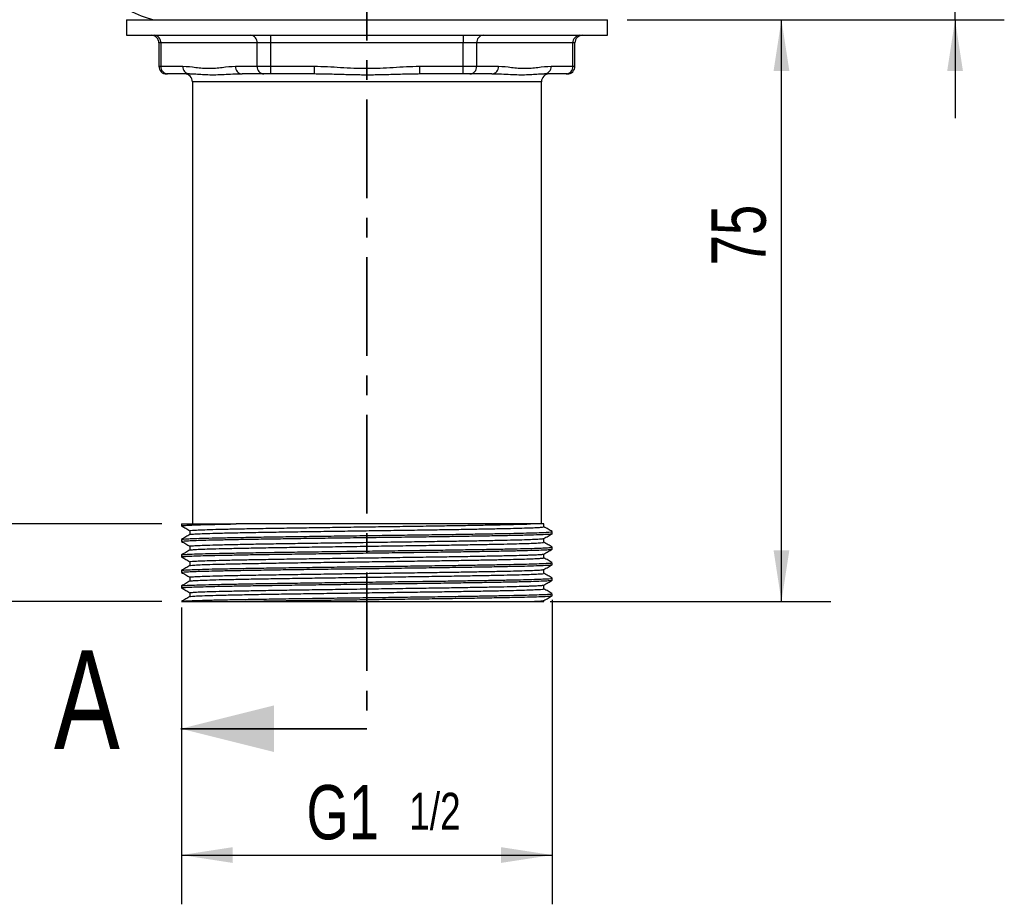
# Model space of a CAD drawing. Header units: millimetres. Extents: x 3 to 415, y 5 to 292.
# Tile 2 of 10: x 91 to 154, y 114 to 171. Entities that reach past the tile are written whole.
import ezdxf

# ---------------------------------------------------------------- set-up
doc = ezdxf.new("R2010")
doc.units = ezdxf.units.MM
doc.linetypes.add('CENTER', pattern=[10.16, 6.35, -1.27, 1.27, -1.27])
doc.layers.add('FORMAT', color=179, linetype='Continuous')
doc.styles.add('SLDTEXTSTYLE0', font='TXT', dxfattribs={"width": 0.75})
doc.dimstyles.new('SLDDIMSTYLE0', dxfattribs={"dimtxt": 3.5, "dimasz": 3.302, "dimexe": 0, "dimexo": 0.0625, "dimgap": 0.875, "dimtad": 1, "dimlfac": 2, "dimrnd": 1e-09, "dimzin": 12, "dimdsep": 46, "dimtxsty": 'SLDTEXTSTYLE0', "dimsah": 1, "dimcen": 0.09, "dimadec": 0, "dimazin": 3, "dimtfac": 1, "dimtdec": 0, "dimtofl": 0, "dimtmove": 0, "dimatfit": 3, "dimfxl": 1, "dimfrac": 2, "dimtolj": 1, "dimtzin": 12, "dimarcsym": 0})
doc.dimstyles.new('SLDDIMSTYLE1', dxfattribs={"dimtxt": 3.5, "dimasz": 3.302, "dimexe": 0, "dimexo": 0.0625, "dimgap": 0.875, "dimtad": 1, "dimlfac": 2, "dimrnd": 1e-09, "dimzin": 12, "dimdsep": 46, "dimtxsty": 'SLDTEXTSTYLE0', "dimsah": 1, "dimcen": 0.09, "dimadec": 0, "dimazin": 3, "dimlim": 1, "dimtp": 20, "dimtm": 20, "dimtfac": 1, "dimtdec": 0, "dimtmove": 0, "dimatfit": 0, "dimfxl": 1, "dimfrac": 2, "dimtolj": 1, "dimtzin": 12, "dimarcsym": 0})
doc.dimstyles.new('SLDDIMSTYLE2', dxfattribs={"dimtxt": 3.5, "dimasz": 3.302, "dimexe": 0, "dimexo": 0.0625, "dimgap": 0.875, "dimtad": 1, "dimlfac": 2, "dimrnd": 1e-09, "dimzin": 12, "dimdsep": 46, "dimtxsty": 'SLDTEXTSTYLE0', "dimsah": 1, "dimcen": 0.09, "dimadec": 0, "dimazin": 3, "dimtfac": 1, "dimtdec": 0, "dimtmove": 0, "dimatfit": 0, "dimfxl": 1, "dimfrac": 2, "dimtolj": 1, "dimtzin": 12, "dimarcsym": 0})

# ---------------------------------------------------------------- blocks, each defined once
blk = doc.blocks.new('_D')
at = {"layer": 'FORMAT'}
for p, q in [((129.828, 170.798), (142.958, 170.798)), ((139.783, 133.298), (139.783, 170.798)), ((124.875, 133.298), (142.958, 133.298))]:
    blk.add_line(p, q, dxfattribs=at)
for points in [[(139.783, 170.798), (139.275, 167.496), (140.291, 167.496)], [(139.783, 133.298), (140.291, 136.6), (139.275, 136.6)]]:
    blk.add_solid(points, dxfattribs=at)
at = {"layer": 'FORMAT', "insert": (135.271, 154.963), "char_height": 3.5, "attachment_point": 1, "rotation": 90, "style": 'SLDTEXTSTYLE0'}
blk.add_mtext('75', dxfattribs=at)
blk = doc.blocks.new('_D_1')
at = {"layer": 'FORMAT'}
for p, q in [((150.974, 185.798), (150.974, 192.148)), ((129.828, 185.798), (154.149, 185.798)), ((150.974, 170.798), (150.974, 185.798)), ((129.828, 170.798), (154.149, 170.798)), ((150.974, 170.798), (150.974, 164.448))]:
    blk.add_line(p, q, dxfattribs=at)
for points in [[(150.974, 185.798), (151.482, 189.1), (150.466, 189.1)], [(150.974, 170.798), (150.466, 167.496), (151.482, 167.496)]]:
    blk.add_solid(points, dxfattribs=at)
at = {"layer": 'FORMAT', "char_height": 3.5, "attachment_point": 1, "rotation": 90, "style": 'SLDTEXTSTYLE0'}
for s, insert in [('50', (141.936, 175.448)), ('10', (146.462, 175.448))]:
    blk.add_mtext(s, dxfattribs=dict(at, insert=insert))
blk = doc.blocks.new('_D_3')
at = {"layer": 'FORMAT'}
for p, q in [((125.006, 133.4), (125.006, 113.778)), ((101.108, 132.903), (101.108, 113.778)), ((101.108, 116.953), (125.006, 116.953))]:
    blk.add_line(p, q, dxfattribs=at)
for points in [[(101.108, 116.953), (104.41, 116.445), (104.41, 117.461)], [(125.006, 116.953), (121.704, 117.461), (121.704, 116.445)]]:
    blk.add_solid(points, dxfattribs=at)
at = {"layer": 'FORMAT', "insert": (109.161, 121.465), "char_height": 3.5, "attachment_point": 1, "style": 'SLDTEXTSTYLE0'}
blk.add_mtext('G1', dxfattribs=at)
blk = doc.blocks.new('_D_5')
at = {"layer": 'FORMAT'}
for p, q in [((82.01, 138.298), (82.01, 146.863)), ((99.838, 138.298), (78.835, 138.298)), ((82.01, 133.298), (82.01, 138.298)), ((99.838, 133.298), (78.835, 133.298)), ((82.01, 133.298), (82.01, 126.948))]:
    blk.add_line(p, q, dxfattribs=at)
for points in [[(82.01, 138.298), (82.518, 141.6), (81.502, 141.6)], [(82.01, 133.298), (81.502, 129.996), (82.518, 129.996)]]:
    blk.add_solid(points, dxfattribs=at)
at = {"layer": 'FORMAT', "insert": (77.499, 141.69), "char_height": 3.5, "attachment_point": 1, "rotation": 90, "style": 'SLDTEXTSTYLE0'}
blk.add_mtext('10', dxfattribs=at)

msp = doc.modelspace()

# ---------------------------------------------------------------- linework, layer by layer
at = {"color": 7, "linetype": 'CENTER', "lineweight": 35}
msp.add_line((113.0584, 206.2881), (113.0584, 125.0958), dxfattribs=at)
at = {"color": 7, "linetype": 'Continuous', "lineweight": 25}
for p, q in [((97.5584, 170.7983), (97.5584, 169.7983)), ((97.5584, 170.7983), (113.0584, 170.7983)), ((113.0584, 170.7983), (128.5584, 170.7983)), ((128.5584, 169.7983), (128.5584, 170.7983)), ((97.5584, 169.7983), (113.0584, 169.7983)), ((106.8519, 169.7983), (106.8519, 169.2983)), ((113.0584, 169.7983), (128.5584, 169.7983)), ((119.2649, 169.7983), (119.2649, 169.2983)), ((99.6454, 169.2983), (99.6454, 167.7983)), ((105.9859, 169.2983), (99.7793, 169.2983)), ((99.7793, 169.2983), (99.7793, 167.7983)), ((106.8519, 169.2983), (105.9859, 169.2983)), ((105.9859, 167.7983), (105.9859, 169.2983)), ((119.2649, 169.2983), (106.8519, 169.2983)), ((106.8519, 169.2983), (106.8519, 167.7983)), ((120.1309, 169.2983), (119.2649, 169.2983)), ((119.2649, 167.7983), (119.2649, 169.2983)), ((120.1309, 169.2983), (120.1309, 167.7983)), ((126.3375, 169.2983), (120.1309, 169.2983)), ((126.3375, 167.7983), (126.3375, 169.2983)), ((126.4714, 167.7983), (126.4714, 169.2983)), ((99.7793, 167.7983), (101.187, 167.7983)), ((104.5782, 167.7983), (105.9859, 167.7983)), ((105.9859, 167.7983), (106.8519, 167.7983)), ((106.8519, 167.7983), (109.6672, 167.7983)), ((106.8519, 167.7983), (106.8519, 167.2983)), ((109.6672, 167.7983), (109.6672, 167.2983)), ((116.4496, 167.7983), (119.2649, 167.7983)), ((116.4496, 167.7983), (116.4496, 167.2983)), ((119.2649, 167.2983), (119.2649, 167.7983)), ((119.2649, 167.7983), (120.1309, 167.7983)), ((120.1309, 167.7983), (121.5386, 167.7983)), ((124.9298, 167.7983), (126.3375, 167.7983)), ((100.2124, 167.2983), (100.1454, 167.2983)), ((101.62, 167.2983), (100.2124, 167.2983)), ((105.0112, 167.2983), (104.9713, 167.2972)), ((106.4189, 167.2983), (105.0112, 167.2983)), ((106.8519, 167.2983), (106.4189, 167.2983)), ((109.6672, 167.2983), (106.8519, 167.2983)), ((109.7881, 167.2966), (109.6672, 167.2983)), ((116.4496, 167.2983), (116.369, 167.2969)), ((119.2649, 167.2983), (116.4496, 167.2983)), ((119.6979, 167.2983), (119.2649, 167.2983)), ((121.1056, 167.2983), (119.6979, 167.2983)), ((121.2241, 167.2956), (121.1056, 167.2983)), ((124.4968, 167.2983), (124.4336, 167.2956)), ((125.9044, 167.2983), (124.4968, 167.2983)), ((125.9714, 167.2983), (125.9044, 167.2983)), ((101.8084, 166.7983), (101.8084, 138.2983)), ((124.3084, 138.2983), (124.3084, 166.7983)), ((101.1077, 138.2983), (101.1077, 138.1732)), ((101.1077, 138.2983), (104.6244, 138.2983)), ((101.6489, 137.8608), (101.6489, 137.6126)), ((124.4679, 138.1107), (124.4679, 138.2983)), ((125.0092, 137.6733), (125.0092, 137.7982)), ((101.1077, 137.2983), (101.1077, 137.1732)), ((124.4679, 137.1107), (124.4679, 137.3589)), ((101.6489, 136.8608), (101.6489, 136.6126)), ((125.0092, 136.6733), (125.0092, 136.7982)), ((101.1077, 136.2983), (101.1077, 136.1732)), ((101.6489, 135.8608), (101.6489, 135.6126)), ((124.4679, 136.1107), (124.4679, 136.3589)), ((101.1077, 135.2983), (101.1077, 135.1732)), ((124.4679, 135.1107), (124.4679, 135.3589)), ((125.0092, 135.6733), (125.0092, 135.7982)), ((101.6489, 134.8608), (101.6489, 134.6126)), ((125.0092, 134.6733), (125.0092, 134.7982)), ((101.1077, 134.2983), (101.1077, 134.1732)), ((124.4679, 134.1107), (124.4679, 134.3589)), ((101.1077, 133.2983), (104.6244, 133.2983)), ((101.6489, 133.8608), (101.6489, 133.6126)), ((124.4679, 133.2983), (124.4679, 133.3589)), ((125.0092, 133.6733), (125.0092, 133.7982))]:
    msp.add_line(p, q, dxfattribs=at)
at = {"color": 8, "linetype": 'Continuous', "lineweight": 25}
for p, q in [((99.7793, 169.2983), (99.6454, 169.2983)), ((126.4714, 169.2983), (126.3375, 169.2983)), ((99.6454, 167.7983), (99.7793, 167.7983)), ((126.3375, 167.7983), (126.4714, 167.7983)), ((124.3084, 166.7983), (101.8084, 166.7983))]:
    msp.add_line(p, q, dxfattribs=at)
at = {"color": 7, "linetype": 'Continuous', "lineweight": 35}
msp.add_line((113.0584, 125.0958), (101.0584, 125.0958), dxfattribs=at)
at = {"color": 7, "linetype": 'Continuous', "lineweight": 25}
for centre, radius, start, end in [((101.3066, 178.5447), 8, 231.334198, 255.535699), ((99.1454, 169.2983), 0.5, 0, 90), ((99.3103, 169.3295), 0.4701, 356.188739, 85.59805), ((105.5168, 169.3295), 0.4701, 356.188739, 85.59805), ((120.6, 169.3295), 0.4701, 94.40195, 183.811261), ((126.8066, 169.3295), 0.4701, 94.40195, 183.811261), ((126.9714, 169.2983), 0.5, 90, 180), ((100.1454, 167.7983), 0.5, 180, 270), ((100.2484, 167.767), 0.4701, 176.188739, 265.59805), ((101.6561, 167.767), 0.4701, 176.188739, 265.59805), ((105.0473, 167.767), 0.4701, 176.188739, 265.59805), ((106.455, 167.767), 0.4701, 176.188739, 265.59805), ((119.6618, 167.767), 0.4701, 274.40195, 3.811261), ((121.0695, 167.767), 0.4701, 274.40195, 3.811261), ((124.4607, 167.767), 0.4701, 274.40195, 3.811261), ((125.8684, 167.767), 0.4701, 274.40195, 3.811261), ((125.9714, 167.7983), 0.5, 270, 0), ((101.3084, 166.7983), 0.5, 0, 90), ((124.8084, 166.7983), 0.5, 90, 180)]:
    msp.add_arc(centre, radius, start, end, dxfattribs=at)
for points, knots in [([(101.187, 167.7983), (101.4697, 167.7983), (101.7518, 167.76), (102.1752, 167.7093), (102.3163, 167.6933), (102.5987, 167.6708), (102.7399, 167.6643), (103.0224, 167.6642), (103.1637, 167.6706), (103.4465, 167.693), (103.5879, 167.709), (104.012, 167.7598), (104.2947, 167.7983), (104.5782, 167.7983)], [0, 0, 0, 0, 0.25, 0.25, 0.375, 0.375, 0.5, 0.5, 0.625, 0.625, 0.75, 0.75, 1, 1, 1, 1]), ([(109.6672, 167.7983), (110.2326, 167.7983), (110.7969, 167.76), (111.6436, 167.7093), (111.9259, 167.6933), (112.4905, 167.6708), (112.773, 167.6643), (113.338, 167.6642), (113.6207, 167.6706), (114.1861, 167.693), (114.469, 167.709), (115.3172, 167.7598), (115.8825, 167.7983), (116.4496, 167.7983)], [0, 0, 0, 0, 0.25, 0.25, 0.375, 0.375, 0.5, 0.5, 0.625, 0.625, 0.75, 0.75, 1, 1, 1, 1]), ([(121.5386, 167.7983), (121.8213, 167.7983), (122.1034, 167.76), (122.5268, 167.7093), (122.6679, 167.6933), (122.9503, 167.6708), (123.0915, 167.6643), (123.374, 167.6642), (123.5153, 167.6706), (123.7981, 167.693), (123.9395, 167.709), (124.3636, 167.7598), (124.6463, 167.7983), (124.9298, 167.7983)], [0, 0, 0, 0, 0.25, 0.25, 0.375, 0.375, 0.5, 0.5, 0.625, 0.625, 0.75, 0.75, 1, 1, 1, 1]), ([(101.1269, 138.1732), (101.121, 138.1748), (101.0882, 138.1835), (101.2508, 138.1996), (101.6096, 138.2211), (102.158, 138.2416), (102.8341, 138.2609), (103.6466, 138.2792), (104.2976, 138.2919), (104.6244, 138.2983)], [0, 0, 0, 0, 0.0383879, 0.213066, 0.3895185, 0.5435397, 0.6965062, 0.8476449, 1, 1, 1, 1]), ([(101.1106, 138.1698), (101.2008, 138.1177), (101.3803, 138.0141), (101.5597, 137.9105), (101.6489, 137.8589)], [0, 0, 0, 0, 0.5028711, 1, 1, 1, 1]), ([(101.1211, 137.3017), (101.1311, 137.3058), (101.1541, 137.3152), (101.3371, 137.3304), (101.6806, 137.349), (102.239, 137.3695), (103.051, 137.3914), (104.0505, 137.4125), (105.224, 137.4347), (106.5539, 137.4571), (108.0035, 137.4795), (109.5423, 137.5007), (111.1483, 137.5224), (112.7996, 137.5448), (114.4584, 137.5672), (116.081, 137.5892), (117.5847, 137.6095), (118.9583, 137.6299), (120.1961, 137.6499), (121.3247, 137.6698), (122.3215, 137.6893), (123.1782, 137.708), (123.8858, 137.7275), (124.4361, 137.7475), (124.8055, 137.7674), (124.9959, 137.7844), (124.9902, 137.7945), (124.9881, 137.7982)], [0, 0, 0, 0, 0.0253539, 0.0581962, 0.0912253, 0.1357859, 0.1799432, 0.2237139, 0.2680563, 0.3126575, 0.3570889, 0.4009452, 0.4449662, 0.4894773, 0.5340553, 0.5782729, 0.6220254, 0.6613801, 0.7010111, 0.7406179, 0.7799011, 0.8187755, 0.8580773, 0.8976908, 0.9373165, 0.976654, 1, 1, 1, 1]), ([(101.6571, 137.6144), (101.6561, 137.6147), (101.6335, 137.6222), (101.7895, 137.6371), (102.1424, 137.6596), (102.7299, 137.682), (103.5041, 137.7039), (104.4586, 137.725), (105.5788, 137.7472), (106.8485, 137.7696), (108.2325, 137.792), (109.7016, 137.8132), (111.2348, 137.8349), (112.8114, 137.8573), (114.395, 137.8797), (115.9441, 137.9017), (117.3797, 137.922), (118.6911, 137.9424), (119.8729, 137.9624), (120.9503, 137.9823), (121.902, 138.0018), (122.7199, 138.0205), (123.3955, 138.04), (123.9208, 138.06), (124.2735, 138.0799), (124.4552, 138.0969), (124.4498, 138.107), (124.4477, 138.1107)], [0, 0, 0, 0, 0.0022232, 0.0463323, 0.0908894, 0.1354695, 0.179646, 0.2234358, 0.2677975, 0.3124182, 0.3568691, 0.4007445, 0.4447846, 0.4893152, 0.5339126, 0.5781495, 0.6219211, 0.6612929, 0.7009412, 0.7405652, 0.7798656, 0.8187569, 0.8580758, 0.8977066, 0.9373496, 0.9767042, 1, 1, 1, 1]), ([(101.6673, 137.8607), (101.6616, 137.8623), (101.6304, 137.871), (101.7855, 137.8871), (102.1434, 137.9096), (102.7296, 137.932), (103.5041, 137.9539), (104.4586, 137.975), (105.5788, 137.9972), (106.8485, 138.0196), (108.2325, 138.042), (109.7016, 138.0632), (111.2348, 138.0849), (112.8114, 138.1073), (114.395, 138.1297), (115.9441, 138.1517), (117.3797, 138.172), (118.6911, 138.1924), (119.8729, 138.2124), (120.9502, 138.2323), (121.9023, 138.2518), (122.7186, 138.2705), (123.266, 138.2862), (123.5276, 138.2955), (123.6047, 138.2983)], [0, 0, 0, 0, 0.0109908, 0.0610028, 0.1115228, 0.1620688, 0.2121573, 0.2618073, 0.3121057, 0.3626978, 0.4130973, 0.4628444, 0.5127782, 0.5632681, 0.6138338, 0.6639907, 0.71362, 0.7582608, 0.803215, 0.8481418, 0.8927016, 0.9367975, 0.9813783, 1, 1, 1, 1]), ([(123.6047, 138.2983), (123.4318, 138.2983), (123.2305, 138.2983), (122.7746, 138.2983), (122.5222, 138.2983), (121.9704, 138.2983), (121.6713, 138.2983), (121.1873, 138.2983), (121.02, 138.2983), (120.6735, 138.2983), (120.4947, 138.2983), (119.5828, 138.2983), (118.7882, 138.2983), (117.7133, 138.2983), (117.4934, 138.2983), (117.0502, 138.2983), (116.8267, 138.2983), (116.1508, 138.2983), (115.6931, 138.2983), (114.7632, 138.2983), (114.2911, 138.2983), (113.3322, 138.2983), (112.8539, 138.2983), (111.9035, 138.2983), (111.4307, 138.2983), (110.7252, 138.2983), (110.4906, 138.2983), (110.0227, 138.2983), (109.7886, 138.2983), (108.6354, 138.2983), (107.7599, 138.2983), (106.5159, 138.2983), (106.1112, 138.2983), (105.3407, 138.2983), (104.9735, 138.2983), (104.6244, 138.2983)], [0, 0, 0, 0, 0.0625, 0.0625, 0.125, 0.125, 0.1875, 0.1875, 0.21875, 0.21875, 0.25, 0.25, 0.375, 0.375, 0.40625, 0.40625, 0.4375, 0.4375, 0.5, 0.5, 0.5625, 0.5625, 0.625, 0.625, 0.6875, 0.6875, 0.71875, 0.71875, 0.75, 0.75, 0.875, 0.875, 0.9375, 0.9375, 1, 1, 1, 1]), ([(124.4583, 138.2983), (124.4587, 138.2983), (124.4595, 138.2983), (124.3696, 138.2983), (124.2006, 138.2983), (123.9529, 138.2983), (123.7207, 138.2983), (123.6047, 138.2983)], [0, 0, 0, 0, 0.1420453, 0.3534932, 0.5649411, 0.7824706, 1, 1, 1, 1]), ([(125.0062, 137.8017), (124.916, 137.8538), (124.7365, 137.9574), (124.5571, 138.0611), (124.4679, 138.1126)], [0, 0, 0, 0, 0.5028724, 1, 1, 1, 1]), ([(101.1269, 137.1732), (101.121, 137.1748), (101.0882, 137.1835), (101.2508, 137.1996), (101.6094, 137.2211), (102.1584, 137.2416), (102.8327, 137.2609), (103.652, 137.2793), (104.6586, 137.2993), (105.8702, 137.3209), (107.2766, 137.3435), (108.7806, 137.3655), (110.3564, 137.3866), (111.9884, 137.4088), (113.6496, 137.4312), (115.2938, 137.4536), (116.888, 137.4749), (118.4108, 137.4965), (119.8398, 137.5189), (121.141, 137.5413), (122.2805, 137.5633), (123.244, 137.5844), (124.0156, 137.6065), (124.5886, 137.6289), (124.9118, 137.6513), (125.0448, 137.6658), (125.0075, 137.6731), (125.0067, 137.6733)], [0, 0, 0, 0, 0.0096215, 0.0534026, 0.0976284, 0.136232, 0.1745713, 0.2124525, 0.2506386, 0.2953641, 0.3401354, 0.3840074, 0.4274627, 0.4714755, 0.5157622, 0.5598974, 0.6034702, 0.6471549, 0.6913429, 0.7356143, 0.7795445, 0.8229877, 0.866949, 0.9112271, 0.9553973, 0.9990406, 1, 1, 1, 1]), ([(101.652, 137.6144), (101.5618, 137.5622), (101.3813, 137.458), (101.2008, 137.3538), (101.1106, 137.3017)], [0, 0, 0, 0, 0.49999774, 1, 1, 1, 1]), ([(101.1106, 137.1698), (101.2008, 137.1177), (101.3803, 137.0141), (101.5597, 136.9105), (101.6489, 136.8589)], [0, 0, 0, 0, 0.5028711, 1, 1, 1, 1]), ([(101.6571, 136.6144), (101.6561, 136.6147), (101.6335, 136.6222), (101.7895, 136.6371), (102.1424, 136.6596), (102.7299, 136.682), (103.5041, 136.7039), (104.4586, 136.725), (105.5788, 136.7472), (106.8485, 136.7696), (108.2325, 136.792), (109.7016, 136.8132), (111.2348, 136.8349), (112.8114, 136.8573), (114.395, 136.8797), (115.9441, 136.9017), (117.3797, 136.922), (118.6911, 136.9424), (119.8729, 136.9624), (120.9503, 136.9823), (121.902, 137.0018), (122.7199, 137.0205), (123.3955, 137.04), (123.9208, 137.06), (124.2735, 137.0799), (124.4552, 137.0969), (124.4498, 137.107), (124.4477, 137.1107)], [0, 0, 0, 0, 0.0022232, 0.0463323, 0.0908894, 0.1354695, 0.179646, 0.2234358, 0.2677975, 0.3124182, 0.3568691, 0.4007445, 0.4447846, 0.4893152, 0.5339126, 0.5781495, 0.6219211, 0.6612929, 0.7009412, 0.7405652, 0.7798656, 0.8187569, 0.8580758, 0.8977066, 0.9373496, 0.9767042, 1, 1, 1, 1]), ([(101.6673, 136.8607), (101.6616, 136.8623), (101.6304, 136.871), (101.7855, 136.8871), (102.1434, 136.9096), (102.7296, 136.932), (103.5041, 136.9539), (104.4586, 136.975), (105.5788, 136.9972), (106.8485, 137.0196), (108.2325, 137.042), (109.7016, 137.0632), (111.2348, 137.0849), (112.8114, 137.1073), (114.395, 137.1297), (115.9441, 137.1517), (117.3797, 137.172), (118.6911, 137.1924), (119.8729, 137.2124), (120.9503, 137.2323), (121.902, 137.2518), (122.7198, 137.2705), (123.2626, 137.2862), (123.7348, 137.3026), (124.1153, 137.3197), (124.401, 137.3395), (124.4344, 137.3517), (124.4491, 137.3571)], [0, 0, 0, 0, 0.0096928, 0.0537982, 0.0983517, 0.1429281, 0.187101, 0.2308872, 0.2752453, 0.3198623, 0.3643095, 0.4081813, 0.4522178, 0.4967448, 0.5413386, 0.5855718, 0.6293398, 0.6687084, 0.7083534, 0.7479742, 0.7872713, 0.8261595, 0.8654752, 0.8818976, 0.9243913, 0.9667306, 1, 1, 1, 1]), ([(124.4648, 137.3572), (124.555, 137.4093), (124.7355, 137.5135), (124.916, 137.6177), (125.0062, 137.6698)], [0, 0, 0, 0, 0.4999978, 1, 1, 1, 1]), ([(125.0062, 136.8017), (124.916, 136.8538), (124.7365, 136.9574), (124.5571, 137.0611), (124.4679, 137.1126)], [0, 0, 0, 0, 0.5028724, 1, 1, 1, 1]), ([(101.1269, 136.1732), (101.121, 136.1748), (101.0882, 136.1835), (101.2508, 136.1996), (101.6094, 136.2211), (102.1584, 136.2416), (102.8327, 136.2609), (103.652, 136.2793), (104.6586, 136.2993), (105.8702, 136.3209), (107.2766, 136.3435), (108.7806, 136.3655), (110.3564, 136.3866), (111.9884, 136.4088), (113.6496, 136.4312), (115.2938, 136.4536), (116.888, 136.4749), (118.4108, 136.4965), (119.8398, 136.5189), (121.141, 136.5413), (122.2805, 136.5633), (123.244, 136.5844), (124.0156, 136.6065), (124.5886, 136.6289), (124.9118, 136.6513), (125.0448, 136.6658), (125.0075, 136.6731), (125.0067, 136.6733)], [0, 0, 0, 0, 0.0096215, 0.0534026, 0.0976284, 0.136232, 0.1745713, 0.2124525, 0.2506386, 0.2953641, 0.3401354, 0.3840074, 0.4274627, 0.4714755, 0.5157622, 0.5598974, 0.6034702, 0.6471549, 0.6913429, 0.7356143, 0.7795445, 0.8229877, 0.866949, 0.9112271, 0.9553973, 0.9990406, 1, 1, 1, 1]), ([(101.1077, 136.2983), (101.1195, 136.3035), (101.1433, 136.3141), (101.3362, 136.3304), (101.6809, 136.349), (102.2389, 136.3695), (103.0511, 136.3914), (104.0505, 136.4125), (105.224, 136.4347), (106.5539, 136.4571), (108.0035, 136.4795), (109.5423, 136.5007), (111.1483, 136.5224), (112.7996, 136.5448), (114.4584, 136.5672), (116.081, 136.5892), (117.5847, 136.6095), (118.9583, 136.6299), (120.1961, 136.6499), (121.3247, 136.6698), (122.3215, 136.6893), (123.1782, 136.708), (123.8858, 136.7275), (124.4361, 136.7475), (124.8055, 136.7674), (124.9959, 136.7844), (124.9902, 136.7945), (124.9881, 136.7982)], [0, 0, 0, 0, 0.03225726, 0.06486696, 0.09766205, 0.14190704, 0.18575157, 0.22921229, 0.27324058, 0.31752586, 0.36164263, 0.4051883, 0.44889742, 0.49309333, 0.53735559, 0.58126001, 0.6247026, 0.66377853, 0.70312879, 0.74245505, 0.78146003, 0.82005908, 0.85908248, 0.89841546, 0.93776044, 0.97681931, 1, 1, 1, 1]), ([(101.652, 136.6144), (101.5618, 136.5622), (101.3813, 136.458), (101.2008, 136.3538), (101.1106, 136.3017)], [0, 0, 0, 0, 0.49999774, 1, 1, 1, 1]), ([(124.4648, 136.3572), (124.555, 136.4093), (124.7355, 136.5135), (124.916, 136.6177), (125.0062, 136.6698)], [0, 0, 0, 0, 0.4999978, 1, 1, 1, 1]), ([(101.1106, 136.1698), (101.2008, 136.1177), (101.3803, 136.0141), (101.5597, 135.9105), (101.6489, 135.8589)], [0, 0, 0, 0, 0.5028711, 1, 1, 1, 1]), ([(101.6571, 135.6144), (101.6561, 135.6147), (101.6335, 135.6222), (101.7895, 135.6371), (102.1424, 135.6596), (102.7299, 135.682), (103.5041, 135.7039), (104.4586, 135.725), (105.5788, 135.7472), (106.8485, 135.7696), (108.2325, 135.792), (109.7016, 135.8132), (111.2348, 135.8349), (112.8114, 135.8573), (114.395, 135.8797), (115.9441, 135.9017), (117.3797, 135.922), (118.6911, 135.9424), (119.8729, 135.9624), (120.9503, 135.9823), (121.902, 136.0018), (122.7199, 136.0205), (123.3955, 136.04), (123.9208, 136.06), (124.2735, 136.0799), (124.4552, 136.0969), (124.4498, 136.107), (124.4477, 136.1107)], [0, 0, 0, 0, 0.0022232, 0.0463323, 0.0908894, 0.1354695, 0.179646, 0.2234358, 0.2677975, 0.3124182, 0.3568691, 0.4007445, 0.4447846, 0.4893152, 0.5339126, 0.5781495, 0.6219211, 0.6612929, 0.7009412, 0.7405652, 0.7798656, 0.8187569, 0.8580758, 0.8977066, 0.9373496, 0.9767042, 1, 1, 1, 1]), ([(101.6673, 135.8607), (101.6616, 135.8623), (101.6304, 135.871), (101.7855, 135.8871), (102.1434, 135.9096), (102.7296, 135.932), (103.5041, 135.9539), (104.4586, 135.975), (105.5788, 135.9972), (106.8485, 136.0196), (108.2325, 136.042), (109.7016, 136.0632), (111.2348, 136.0849), (112.8114, 136.1073), (114.395, 136.1297), (115.9441, 136.1517), (117.3797, 136.172), (118.6911, 136.1924), (119.8729, 136.2124), (120.9503, 136.2323), (121.902, 136.2518), (122.7198, 136.2705), (123.2626, 136.2862), (123.7348, 136.3026), (124.1153, 136.3197), (124.401, 136.3395), (124.4344, 136.3517), (124.4491, 136.3571)], [0, 0, 0, 0, 0.0096928, 0.0537982, 0.0983517, 0.1429281, 0.187101, 0.2308872, 0.2752453, 0.3198623, 0.3643095, 0.4081813, 0.4522178, 0.4967448, 0.5413386, 0.5855718, 0.6293398, 0.6687084, 0.7083534, 0.7479742, 0.7872713, 0.8261595, 0.8654752, 0.8818976, 0.9243913, 0.9667306, 1, 1, 1, 1]), ([(125.0062, 135.8017), (124.916, 135.8538), (124.7365, 135.9574), (124.5571, 136.0611), (124.4679, 136.1126)], [0, 0, 0, 0, 0.5028724, 1, 1, 1, 1]), ([(101.1269, 135.1732), (101.121, 135.1748), (101.0882, 135.1835), (101.2508, 135.1996), (101.6094, 135.2211), (102.1584, 135.2416), (102.8327, 135.2609), (103.652, 135.2793), (104.6586, 135.2993), (105.8702, 135.3209), (107.2766, 135.3435), (108.7806, 135.3655), (110.3564, 135.3866), (111.9884, 135.4088), (113.6496, 135.4312), (115.2938, 135.4536), (116.888, 135.4749), (118.4108, 135.4965), (119.8398, 135.5189), (121.141, 135.5413), (122.2805, 135.5633), (123.244, 135.5844), (124.0156, 135.6065), (124.5886, 135.6289), (124.9118, 135.6513), (125.0448, 135.6658), (125.0075, 135.6731), (125.0067, 135.6733)], [0, 0, 0, 0, 0.0096215, 0.0534026, 0.0976284, 0.136232, 0.1745713, 0.2124525, 0.2506386, 0.2953641, 0.3401354, 0.3840074, 0.4274627, 0.4714755, 0.5157622, 0.5598974, 0.6034702, 0.6471549, 0.6913429, 0.7356143, 0.7795445, 0.8229877, 0.866949, 0.9112271, 0.9553973, 0.9990406, 1, 1, 1, 1]), ([(101.1077, 135.2983), (101.1195, 135.3035), (101.1433, 135.3141), (101.3362, 135.3304), (101.6809, 135.349), (102.2389, 135.3695), (103.0511, 135.3914), (104.0505, 135.4125), (105.224, 135.4347), (106.5539, 135.4571), (108.0035, 135.4795), (109.5423, 135.5007), (111.1483, 135.5224), (112.7996, 135.5448), (114.4584, 135.5672), (116.081, 135.5892), (117.5847, 135.6095), (118.9583, 135.6299), (120.1961, 135.6499), (121.3247, 135.6698), (122.3215, 135.6893), (123.1782, 135.708), (123.8858, 135.7275), (124.4361, 135.7475), (124.8055, 135.7674), (124.9959, 135.7844), (124.9902, 135.7945), (124.9881, 135.7982)], [0, 0, 0, 0, 0.03225726, 0.06486696, 0.09766205, 0.14190704, 0.18575157, 0.22921229, 0.27324058, 0.31752586, 0.36164263, 0.4051883, 0.44889742, 0.49309333, 0.53735559, 0.58126001, 0.6247026, 0.66377853, 0.70312879, 0.74245505, 0.78146003, 0.82005908, 0.85908248, 0.89841546, 0.93776044, 0.97681931, 1, 1, 1, 1]), ([(101.652, 135.6144), (101.5618, 135.5622), (101.3813, 135.458), (101.2008, 135.3538), (101.1106, 135.3017)], [0, 0, 0, 0, 0.49999774, 1, 1, 1, 1]), ([(101.6673, 134.8607), (101.6616, 134.8623), (101.6304, 134.871), (101.7855, 134.8871), (102.1434, 134.9096), (102.7296, 134.932), (103.5041, 134.9539), (104.4586, 134.975), (105.5788, 134.9972), (106.8485, 135.0196), (108.2325, 135.042), (109.7016, 135.0632), (111.2348, 135.0849), (112.8114, 135.1073), (114.395, 135.1297), (115.9441, 135.1517), (117.3797, 135.172), (118.6911, 135.1924), (119.8729, 135.2124), (120.9503, 135.2323), (121.902, 135.2518), (122.7198, 135.2705), (123.2626, 135.2862), (123.7348, 135.3026), (124.1153, 135.3197), (124.401, 135.3395), (124.4344, 135.3517), (124.4491, 135.3571)], [0, 0, 0, 0, 0.0096928, 0.0537982, 0.0983517, 0.1429281, 0.187101, 0.2308872, 0.2752453, 0.3198623, 0.3643095, 0.4081813, 0.4522178, 0.4967448, 0.5413386, 0.5855718, 0.6293398, 0.6687084, 0.7083534, 0.7479742, 0.7872713, 0.8261595, 0.8654752, 0.8818976, 0.9243913, 0.9667306, 1, 1, 1, 1]), ([(124.4648, 135.3572), (124.555, 135.4093), (124.7355, 135.5135), (124.916, 135.6177), (125.0062, 135.6698)], [0, 0, 0, 0, 0.4999978, 1, 1, 1, 1]), ([(101.1269, 134.1732), (101.121, 134.1748), (101.0882, 134.1835), (101.2508, 134.1996), (101.6094, 134.2211), (102.1584, 134.2416), (102.8327, 134.2609), (103.652, 134.2793), (104.6586, 134.2993), (105.8702, 134.3209), (107.2766, 134.3435), (108.7806, 134.3655), (110.3564, 134.3866), (111.9884, 134.4088), (113.6496, 134.4312), (115.2938, 134.4536), (116.888, 134.4749), (118.4108, 134.4965), (119.8398, 134.5189), (121.141, 134.5413), (122.2805, 134.5633), (123.244, 134.5844), (124.0156, 134.6065), (124.5886, 134.6289), (124.9118, 134.6513), (125.0448, 134.6658), (125.0075, 134.6731), (125.0067, 134.6733)], [0, 0, 0, 0, 0.0096215, 0.0534026, 0.0976284, 0.136232, 0.1745713, 0.2124525, 0.2506386, 0.2953641, 0.3401354, 0.3840074, 0.4274627, 0.4714755, 0.5157622, 0.5598974, 0.6034702, 0.6471549, 0.6913429, 0.7356143, 0.7795445, 0.8229877, 0.866949, 0.9112271, 0.9553973, 0.9990406, 1, 1, 1, 1]), ([(101.1106, 135.1698), (101.2008, 135.1177), (101.3803, 135.0141), (101.5597, 134.9105), (101.6489, 134.8589)], [0, 0, 0, 0, 0.5028711, 1, 1, 1, 1]), ([(101.652, 134.6144), (101.5618, 134.5622), (101.3813, 134.458), (101.2008, 134.3538), (101.1106, 134.3017)], [0, 0, 0, 0, 0.49999774, 1, 1, 1, 1]), ([(101.1211, 134.3017), (101.1311, 134.3058), (101.1541, 134.3152), (101.3371, 134.3304), (101.6806, 134.349), (102.239, 134.3695), (103.051, 134.3914), (104.0505, 134.4125), (105.224, 134.4347), (106.5539, 134.4571), (108.0035, 134.4795), (109.5423, 134.5007), (111.1483, 134.5224), (112.7996, 134.5448), (114.4584, 134.5672), (116.081, 134.5892), (117.5847, 134.6095), (118.9583, 134.6299), (120.1961, 134.6499), (121.3247, 134.6698), (122.3215, 134.6893), (123.1782, 134.708), (123.8858, 134.7275), (124.4361, 134.7475), (124.8055, 134.7674), (124.9959, 134.7844), (124.9902, 134.7945), (124.9881, 134.7982)], [0, 0, 0, 0, 0.02535392, 0.05819624, 0.09122527, 0.13578589, 0.17994318, 0.22371391, 0.26805628, 0.31265747, 0.35708894, 0.40094524, 0.44496616, 0.48947734, 0.53405534, 0.57827295, 0.62202544, 0.66138011, 0.70101108, 0.74061787, 0.77990109, 0.81877548, 0.85807725, 0.89769081, 0.93731646, 0.97665396, 1, 1, 1, 1]), ([(101.6571, 134.6144), (101.6561, 134.6147), (101.6335, 134.6222), (101.7895, 134.6371), (102.1424, 134.6596), (102.7299, 134.682), (103.5041, 134.7039), (104.4586, 134.725), (105.5788, 134.7472), (106.8485, 134.7696), (108.2325, 134.792), (109.7016, 134.8132), (111.2348, 134.8349), (112.8114, 134.8573), (114.395, 134.8797), (115.9441, 134.9017), (117.3797, 134.922), (118.6911, 134.9424), (119.8729, 134.9624), (120.9503, 134.9823), (121.902, 135.0018), (122.7199, 135.0205), (123.3955, 135.04), (123.9208, 135.06), (124.2735, 135.0799), (124.4552, 135.0969), (124.4498, 135.107), (124.4477, 135.1107)], [0, 0, 0, 0, 0.0022232, 0.0463323, 0.0908894, 0.1354695, 0.179646, 0.2234358, 0.2677975, 0.3124182, 0.3568691, 0.4007445, 0.4447846, 0.4893152, 0.5339126, 0.5781495, 0.6219211, 0.6612929, 0.7009412, 0.7405652, 0.7798656, 0.8187569, 0.8580758, 0.8977066, 0.9373496, 0.9767042, 1, 1, 1, 1]), ([(124.4648, 134.3572), (124.555, 134.4093), (124.7355, 134.5135), (124.916, 134.6177), (125.0062, 134.6698)], [0, 0, 0, 0, 0.4999978, 1, 1, 1, 1]), ([(125.0062, 134.8017), (124.916, 134.8538), (124.7365, 134.9574), (124.5571, 135.0611), (124.4679, 135.1126)], [0, 0, 0, 0, 0.5028724, 1, 1, 1, 1]), ([(101.1106, 134.1698), (101.2008, 134.1177), (101.3803, 134.0141), (101.5597, 133.9105), (101.6489, 133.8589)], [0, 0, 0, 0, 0.5028711, 1, 1, 1, 1]), ([(101.6571, 133.6144), (101.6561, 133.6147), (101.6335, 133.6222), (101.7895, 133.6371), (102.1424, 133.6596), (102.7299, 133.682), (103.5041, 133.7039), (104.4586, 133.725), (105.5788, 133.7472), (106.8485, 133.7696), (108.2325, 133.792), (109.7016, 133.8132), (111.2348, 133.8349), (112.8114, 133.8573), (114.395, 133.8797), (115.9441, 133.9017), (117.3797, 133.922), (118.6911, 133.9424), (119.8729, 133.9624), (120.9503, 133.9823), (121.902, 134.0018), (122.7199, 134.0205), (123.3955, 134.04), (123.9208, 134.06), (124.2735, 134.0799), (124.4552, 134.0969), (124.4498, 134.107), (124.4477, 134.1107)], [0, 0, 0, 0, 0.0022232, 0.0463323, 0.0908894, 0.1354695, 0.179646, 0.2234358, 0.2677975, 0.3124182, 0.3568691, 0.4007445, 0.4447846, 0.4893152, 0.5339126, 0.5781495, 0.6219211, 0.6612929, 0.7009412, 0.7405652, 0.7798656, 0.8187569, 0.8580758, 0.8977066, 0.9373496, 0.9767042, 1, 1, 1, 1]), ([(101.6673, 133.8607), (101.6616, 133.8623), (101.6304, 133.871), (101.7855, 133.8871), (102.1434, 133.9096), (102.7296, 133.932), (103.5041, 133.9539), (104.4586, 133.975), (105.5788, 133.9972), (106.8485, 134.0196), (108.2325, 134.042), (109.7016, 134.0632), (111.2348, 134.0849), (112.8114, 134.1073), (114.395, 134.1297), (115.9441, 134.1517), (117.3797, 134.172), (118.6911, 134.1924), (119.8729, 134.2124), (120.9503, 134.2323), (121.902, 134.2518), (122.7198, 134.2705), (123.2626, 134.2862), (123.7348, 134.3026), (124.1153, 134.3197), (124.401, 134.3395), (124.4344, 134.3517), (124.4491, 134.3571)], [0, 0, 0, 0, 0.0096928, 0.0537982, 0.0983517, 0.1429281, 0.187101, 0.2308872, 0.2752453, 0.3198623, 0.3643095, 0.4081813, 0.4522178, 0.4967448, 0.5413386, 0.5855718, 0.6293398, 0.6687084, 0.7083534, 0.7479742, 0.7872713, 0.8261595, 0.8654752, 0.8818976, 0.9243913, 0.9667306, 1, 1, 1, 1]), ([(125.0062, 133.8017), (124.916, 133.8538), (124.7365, 133.9574), (124.5571, 134.0611), (124.4679, 134.1126)], [0, 0, 0, 0, 0.5028724, 1, 1, 1, 1]), ([(101.652, 133.6144), (101.5618, 133.5622), (101.3813, 133.458), (101.2008, 133.3538), (101.1106, 133.3017)], [0, 0, 0, 0, 0.49999774, 1, 1, 1, 1]), ([(101.1211, 133.3017), (101.1311, 133.3058), (101.1541, 133.3152), (101.3371, 133.3304), (101.6806, 133.349), (102.239, 133.3695), (103.051, 133.3914), (104.0505, 133.4125), (105.224, 133.4347), (106.5539, 133.4571), (108.0035, 133.4795), (109.5423, 133.5007), (111.1483, 133.5224), (112.7996, 133.5448), (114.4584, 133.5672), (116.081, 133.5892), (117.5847, 133.6095), (118.9583, 133.6299), (120.1961, 133.6499), (121.3247, 133.6698), (122.3215, 133.6893), (123.1782, 133.708), (123.8858, 133.7275), (124.4361, 133.7475), (124.8055, 133.7674), (124.9959, 133.7844), (124.9902, 133.7945), (124.9881, 133.7982)], [0, 0, 0, 0, 0.0253539, 0.0581962, 0.0912253, 0.1357859, 0.1799432, 0.2237139, 0.2680563, 0.3126575, 0.3570889, 0.4009452, 0.4449662, 0.4894773, 0.5340553, 0.5782729, 0.6220254, 0.6613801, 0.7010111, 0.7406179, 0.7799011, 0.8187755, 0.8580773, 0.8976908, 0.9373165, 0.976654, 1, 1, 1, 1]), ([(104.6244, 133.2983), (105.0371, 133.3058), (105.8627, 133.3209), (107.2786, 133.3435), (108.7801, 133.3655), (110.3565, 133.3866), (111.9884, 133.4088), (113.6496, 133.4312), (115.2938, 133.4536), (116.888, 133.4749), (118.4108, 133.4965), (119.8398, 133.5189), (121.141, 133.5413), (122.2805, 133.5633), (123.244, 133.5844), (124.0156, 133.6065), (124.5886, 133.6289), (124.9118, 133.6513), (125.0448, 133.6658), (125.0075, 133.6731), (125.0067, 133.6733)], [0, 0, 0, 0, 0.05968477, 0.11943071, 0.17797656, 0.23596632, 0.29470011, 0.3537994, 0.41269647, 0.47084302, 0.52913897, 0.58810646, 0.64718526, 0.70580883, 0.76378247, 0.82244744, 0.88153533, 0.94047905, 0.99871972, 1, 1, 1, 1]), ([(104.6244, 133.2983), (104.9735, 133.2983), (105.3424, 133.2983), (106.1142, 133.2983), (106.5137, 133.2983), (107.3391, 133.2983), (107.765, 133.2983), (108.4236, 133.2983), (108.6465, 133.2983), (109.0991, 133.2983), (109.329, 133.2983), (110.0222, 133.2983), (110.4911, 133.2983), (111.4422, 133.2983), (111.9193, 133.2983), (112.8701, 133.2983), (113.3448, 133.2983), (114.0559, 133.2983), (114.2927, 133.2983), (114.7661, 133.2983), (115.0034, 133.2983), (116.1773, 133.2983), (117.075, 133.2983), (118.1453, 133.2983), (118.3567, 133.2983), (118.7742, 133.2983), (118.9797, 133.2983), (119.5795, 133.2983), (120.3408, 133.2983), (121.0268, 133.2983), (121.5123, 133.2983), (121.6698, 133.2983), (121.972, 133.2983), (122.1166, 133.2983), (122.8076, 133.2983), (123.2588, 133.2983), (123.6047, 133.2983)], [0, 0, 0, 0, 0.0625, 0.0625, 0.125, 0.125, 0.1875, 0.1875, 0.21875, 0.21875, 0.25, 0.25, 0.3125, 0.3125, 0.375, 0.375, 0.4375, 0.4375, 0.46875, 0.46875, 0.5, 0.5, 0.625, 0.625, 0.65625, 0.65625, 0.6875, 0.6875, 0.75, 0.8125, 0.8125, 0.84375, 0.84375, 0.875, 0.875, 1, 1, 1, 1]), ([(123.6047, 133.2983), (123.778, 133.3054), (124.1239, 133.3197), (124.3994, 133.3395), (124.4339, 133.3517), (124.4491, 133.3571)], [0, 0, 0, 0, 0.3598039, 0.7183002, 1, 1, 1, 1]), ([(123.6047, 133.2983), (123.6662, 133.2983), (123.8511, 133.2983), (124.0986, 133.2983), (124.3125, 133.2983), (124.4308, 133.2983), (124.4797, 133.2983), (124.4664, 133.2983), (124.4656, 133.2983)], [0, 0, 0, 0, 0.1120563, 0.3363309, 0.5623553, 0.7740822, 0.9872791, 1, 1, 1, 1]), ([(124.4648, 133.3572), (124.555, 133.4093), (124.7355, 133.5135), (124.916, 133.6177), (125.0062, 133.6698)], [0, 0, 0, 0, 0.4999978, 1, 1, 1, 1])]:
    msp.add_open_spline(points, degree=3, knots=knots, dxfattribs=at)
at = {"color": 8, "linetype": 'Continuous', "lineweight": 25}
for points, knots in [([(104.9098, 167.2955), (104.7424, 167.2921), (104.3731, 167.2844), (103.8387, 167.2509), (103.3025, 167.2294), (102.8022, 167.2317), (102.3403, 167.257), (101.9468, 167.2896), (101.7193, 167.2956), (101.62, 167.2983)], [0, 0, 0, 0, 0.1241125, 0.2738289, 0.4249746, 0.5764795, 0.7289735, 0.8817676, 1, 1, 1, 1]), ([(116.369, 167.2969), (116.068, 167.2932), (115.4384, 167.2853), (114.4723, 167.2509), (113.4719, 167.2293), (112.4641, 167.2317), (111.4544, 167.2569), (110.5614, 167.2885), (110.0072, 167.2943), (109.7881, 167.2966)], [0, 0, 0, 0, 0.1379275, 0.2884359, 0.4403811, 0.5926875, 0.7459882, 0.8995906, 1, 1, 1, 1]), ([(124.4336, 167.2956), (124.328, 167.2922), (124.0958, 167.2845), (123.692, 167.2509), (123.2277, 167.2293), (122.7204, 167.2317), (122.1722, 167.2568), (121.6708, 167.2879), (121.3442, 167.2935), (121.2241, 167.2956)], [0, 0, 0, 0, 0.1286645, 0.2827799, 0.4383666, 0.594323, 0.7512975, 0.9085811, 1, 1, 1, 1])]:
    msp.add_open_spline(points, degree=3, knots=knots, dxfattribs=at)
at = {"color": 7, "linetype": 'Continuous', "lineweight": 35}
msp.add_solid([(101.0584, 125.0958), (107.0584, 123.5958), (107.0584, 126.5958)], dxfattribs=at)

# ---------------------------------------------------------------- texts
at = {"color": 7, "linetype": 'Continuous', "insert": (92.882, 130.1401), "char_height": 6.35, "attachment_point": 1, "style": 'SLDTEXTSTYLE0'}
msp.add_mtext('A', dxfattribs=at)
at = {"layer": 'FORMAT', "insert": (115.7832, 120.9652), "char_height": 2.38125, "attachment_point": 1, "style": 'SLDTEXTSTYLE0'}
msp.add_mtext('1/2', dxfattribs=at)

# ---------------------------------------------------------------- dimensions: what is measured, and where the dimension line sits
at = {"layer": 'FORMAT'}
for base, p1, p2, dimstyle, picture, middle in [((150.9738, 185.7983), (128.5584, 170.7983), (128.5584, 185.7983), 'SLDDIMSTYLE1', '_D_1', (150.9738, 178.034)), ((139.7826, 170.7983), (123.6047, 133.2983), (128.5584, 170.7983), 'SLDDIMSTYLE0', '_D', (139.7826, 157.5493)), ((82.0104, 138.2983), (101.1077, 133.2983), (101.1077, 138.2983), 'SLDDIMSTYLE2', '_D_5', (82.0104, 144.2765))]:
    dim = msp.add_linear_dim(base=base, p1=p1, p2=p2, angle=90, dimstyle=dimstyle, dxfattribs=at)
    dim.commit()
    dim.dimension.update_dxf_attribs({"geometry": picture, "text_midpoint": middle, "dimtype": 160})
dim = msp.add_linear_dim(base=(125.0061, 116.9531), p1=(101.1077, 134.1733), p2=(125.0061, 134.6698), text='G1', dimstyle='SLDDIMSTYLE0', dxfattribs=at)
dim.commit()
dim.dimension.update_dxf_attribs({"geometry": '_D_3', "text_midpoint": (112.4889, 116.9531), "dimtype": 160})

doc.saveas('drawing.dxf')
